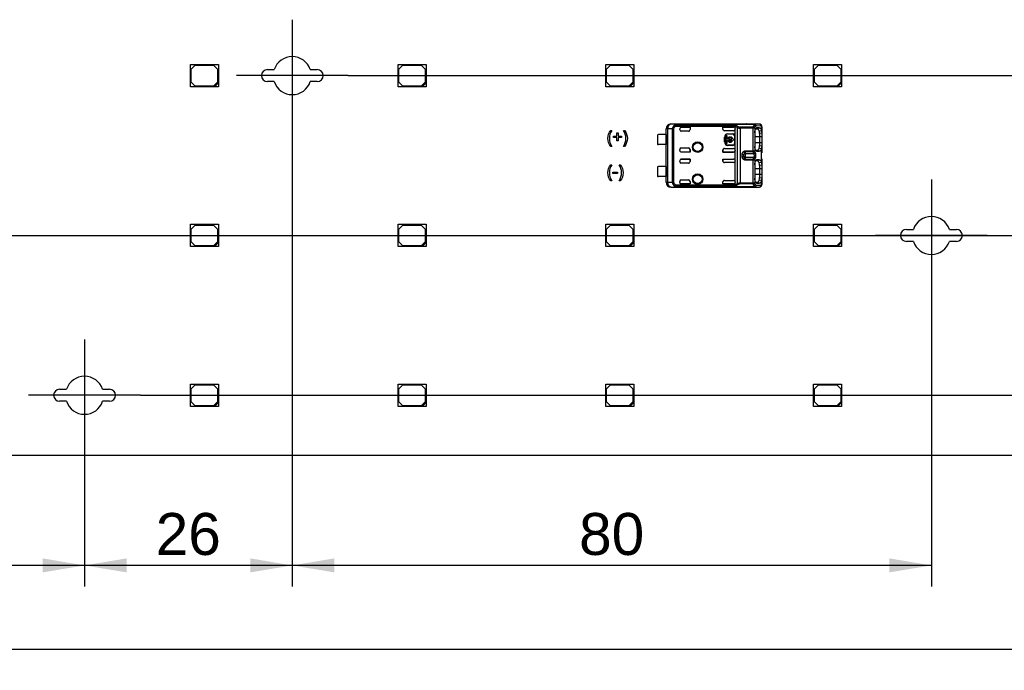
# Model space of a CAD drawing. Header units: millimetres. Extents: x 7 to 819, y 15 to 587.
# Tile 8 of 11: x 539 to 662, y 289 to 370. Entities that reach past the tile are written whole.
import ezdxf
from ezdxf.enums import TextEntityAlignment as Align
from ezdxf.lldxf.tags import DXFTag

# ---------------------------------------------------------------- set-up
doc = ezdxf.new("R2010")
doc.units = ezdxf.units.MM
doc.layers.add('Default', color=7, linetype='Continuous')
doc.layers.add('LINLED_566X55MM_', color=7, linetype='Continuous')
doc.styles.add('SEACAD_Arial', font='arial.ttf')
tags = doc.linetypes.add('CENTER2', pattern=[28.575, 19.05, -3.175, 3.175, -3.175]).pattern_tags.tags
tags[10:11] = [DXFTag(74, 4), DXFTag(75, 0), DXFTag(340, '0'), DXFTag(46, 0.0), DXFTag(50, 0.0), DXFTag(44, 0.0), DXFTag(45, 0.0)]
tags[8:9] = [DXFTag(74, 4), DXFTag(75, 0), DXFTag(340, '0'), DXFTag(46, 0.0), DXFTag(50, 0.0), DXFTag(44, 0.0), DXFTag(45, 0.0)]
tags[6:7] = [DXFTag(74, 4), DXFTag(75, 0), DXFTag(340, '0'), DXFTag(46, 0.0), DXFTag(50, 0.0), DXFTag(44, 0.0), DXFTag(45, 0.0)]
tags[4:5] = [DXFTag(74, 4), DXFTag(75, 0), DXFTag(340, '0'), DXFTag(46, 0.0), DXFTag(50, 0.0), DXFTag(44, 0.0), DXFTag(45, 0.0)]
doc.dimstyles.new('ISO', dxfattribs={"dimtxt": 5.25, "dimasz": 5.25, "dimexe": 2.625, "dimexo": 0, "dimgap": 1.3125, "dimtad": 1, "dimtxsty": 'SEACAD_Arial', "dimblk1": '_SE_FILLED', "dimblk2": '_SE_FILLED', "dimsah": 1, "dimcen": 2.625, "dimadec": 0, "dimazin": 0, "dimtfac": 0.5, "dimtdec": 3, "dimtmove": 0, "dimatfit": 3, "dimfxl": 1, "dimarcsym": 0})

# ---------------------------------------------------------------- blocks, each defined once
blk = doc.blocks.new('SEANNOT_GROUP')
at = {"layer": 'Default', "color": 7, "linetype": 'CENTER2'}
for p, q in [((573.23, 370.36), (573.23, 356.36)), ((580.23, 363.36), (566.23, 363.36))]:
    blk.add_line(p, q, dxfattribs=at)
blk = doc.blocks.new('SEANNOT_GROUP1')
at = {"layer": 'Default', "color": 7, "linetype": 'CENTER2'}
for p, q in [((653.23, 350.36), (653.23, 336.36)), ((660.23, 343.36), (646.23, 343.36))]:
    blk.add_line(p, q, dxfattribs=at)
blk = doc.blocks.new('SEANNOT_GROUP2')
at = {"layer": 'Default', "color": 7, "linetype": 'CENTER2'}
for p, q in [((547.23, 330.36), (547.23, 316.36)), ((554.23, 323.36), (540.23, 323.36))]:
    blk.add_line(p, q, dxfattribs=at)
blk = doc.blocks.new('SEANNOT_GROUP8')
at = {"layer": 'Default', "color": 7, "linetype": 'CENTER2'}
blk.add_line((132.93, 343.36), (705.53, 343.36), dxfattribs=at)
blk = doc.blocks.new('SE1')
at = {"layer": 'LINLED_566X55MM_', "color": 7, "linetype": 'Continuous'}
for p, q in [((560.48, 361.96), (560.48, 364.76)), ((560.48, 364.76), (563.98, 364.76)), ((560.58, 364.16), (561.08, 364.66)), ((560.58, 362.56), (560.58, 364.16)), ((561.08, 364.66), (563.38, 364.66)), ((563.38, 364.66), (563.88, 364.16)), ((563.88, 364.16), (563.88, 362.56)), ((563.98, 364.76), (563.98, 362.46)), ((570.11, 364.11), (570.98, 364.11)), ((575.49, 364.11), (576.36, 364.11)), ((586.48, 361.96), (586.48, 364.76)), ((586.48, 364.76), (589.98, 364.76)), ((586.58, 364.16), (587.08, 364.66)), ((586.58, 362.56), (586.58, 364.16)), ((587.08, 364.66), (589.38, 364.66)), ((589.38, 364.66), (589.88, 364.16)), ((589.88, 364.16), (589.88, 362.56)), ((589.98, 364.76), (589.98, 362.46)), ((612.48, 361.96), (612.48, 364.76)), ((612.48, 364.76), (615.98, 364.76)), ((612.58, 364.16), (613.08, 364.66)), ((612.58, 362.56), (612.58, 364.16)), ((613.08, 364.66), (615.38, 364.66)), ((615.38, 364.66), (615.88, 364.16)), ((615.88, 364.16), (615.88, 362.56)), ((615.98, 364.76), (615.98, 362.46)), ((638.48, 361.96), (638.48, 364.76)), ((638.48, 364.76), (641.98, 364.76)), ((638.58, 364.16), (639.08, 364.66)), ((638.58, 362.56), (638.58, 364.16)), ((639.08, 364.66), (641.38, 364.66)), ((641.38, 364.66), (641.88, 364.16)), ((641.88, 364.16), (641.88, 362.56)), ((641.98, 364.76), (641.98, 362.46)), ((561.08, 362.06), (560.58, 362.56)), ((563.88, 362.56), (563.38, 362.06)), ((563.48, 361.96), (563.98, 362.46)), ((563.98, 362.46), (563.98, 361.96)), ((570.98, 362.61), (570.11, 362.61)), ((576.36, 362.61), (575.49, 362.61)), ((587.08, 362.06), (586.58, 362.56)), ((589.88, 362.56), (589.38, 362.06)), ((589.48, 361.96), (589.98, 362.46)), ((589.98, 362.46), (589.98, 361.96)), ((613.08, 362.06), (612.58, 362.56)), ((615.88, 362.56), (615.38, 362.06)), ((615.48, 361.96), (615.98, 362.46)), ((615.98, 362.46), (615.98, 361.96)), ((639.08, 362.06), (638.58, 362.56)), ((641.88, 362.56), (641.38, 362.06)), ((641.48, 361.96), (641.98, 362.46)), ((641.98, 362.46), (641.98, 361.96)), ((563.48, 361.96), (560.48, 361.96)), ((563.38, 362.06), (561.08, 362.06)), ((563.98, 361.96), (563.48, 361.96)), ((589.48, 361.96), (586.48, 361.96)), ((589.38, 362.06), (587.08, 362.06)), ((589.98, 361.96), (589.48, 361.96)), ((615.48, 361.96), (612.48, 361.96)), ((615.38, 362.06), (613.08, 362.06)), ((615.98, 361.96), (615.48, 361.96)), ((641.48, 361.96), (638.48, 361.96)), ((641.38, 362.06), (639.08, 362.06)), ((641.98, 361.96), (641.48, 361.96)), ((613.1, 356.51), (613.23, 356.51)), ((613.84, 355.8), (613.84, 356.22)), ((613.84, 356.22), (614.02, 356.22)), ((614.02, 356.22), (614.02, 355.8)), ((614.68, 356.51), (614.81, 356.51)), ((620.03, 355.98), (620.03, 356.71)), ((620.05, 356.71), (620.03, 356.71)), ((620.05, 356.69), (620.05, 356.71)), ((620.19, 356.69), (620.05, 356.69)), ((620.05, 356.69), (620.05, 356.69)), ((620.05, 350.02), (620.05, 356.69)), ((620.81, 356.69), (620.19, 356.69)), ((620.19, 356.69), (620.19, 350.03)), ((620.63, 357.31), (630.08, 357.31)), ((620.63, 357.31), (620.65, 357.29)), ((621.32, 357.28), (620.65, 357.29)), ((620.81, 350.03), (620.81, 356.69)), ((620.97, 356.68), (620.97, 350.03)), ((621.11, 357.18), (621.19, 357.01)), ((621.19, 357.19), (628.73, 357.19)), ((621.19, 357.19), (621.19, 357.01)), ((628.67, 357.01), (621.19, 357.01)), ((621.32, 357.28), (631.11, 357.28)), ((621.32, 357.28), (621.32, 357.28)), ((621.32, 357.28), (631.11, 357.28)), ((621.73, 356.61), (621.73, 356.71)), ((621.93, 356.91), (623.03, 356.91)), ((623.03, 356.91), (621.93, 356.91)), ((621.93, 356.91), (621.93, 356.91)), ((622.83, 356.41), (621.93, 356.41)), ((623.03, 356.91), (623.03, 356.61)), ((623.03, 356.91), (623.03, 356.61)), ((623.03, 356.91), (623.03, 356.91)), ((623.03, 356.61), (623.03, 356.61)), ((627.13, 356.67), (627.13, 356.91)), ((627.13, 356.91), (628.47, 356.91)), ((627.14, 356.91), (627.13, 356.91)), ((627.14, 356.66), (627.13, 356.67)), ((628.47, 356.91), (627.14, 356.91)), ((627.14, 356.66), (627.14, 356.91)), ((628.47, 356.47), (627.33, 356.47)), ((628.47, 356.91), (628.47, 356.91)), ((628.67, 357), (628.67, 357.01)), ((628.67, 356.71), (628.67, 357)), ((628.67, 357), (628.95, 356.85)), ((628.67, 356.71), (628.67, 356.67)), ((628.67, 354.05), (628.67, 356.67)), ((628.73, 357.19), (629.06, 356.99)), ((628.95, 349.86), (628.95, 356.85)), ((630.93, 356.9), (629.29, 356.9)), ((629.29, 356.9), (629.29, 356.77)), ((629.29, 356.77), (629.29, 349.94)), ((630.93, 356.77), (629.29, 356.77)), ((630.08, 357.3), (630.08, 357.31)), ((630.08, 357.3), (630.09, 357.3)), ((631.69, 357.3), (630.08, 357.3)), ((630.93, 356.9), (631, 357.13)), ((630.93, 356.77), (630.93, 356.9)), ((630.93, 353.94), (630.93, 356.77)), ((631.12, 356.77), (630.93, 356.77)), ((631, 357.12), (631.11, 357.28)), ((631.69, 357.3), (631.11, 357.28)), ((631.11, 357.28), (631.11, 357.28)), ((631.12, 356.77), (631.19, 356.96)), ((631.12, 356.77), (631.12, 353.94)), ((631.14, 356.21), (631.14, 354.51)), ((631.19, 356.96), (631.3, 357.08)), ((631.25, 356.72), (631.41, 356.72)), ((631.3, 357.08), (631.88, 357.1)), ((631.69, 356.82), (631.36, 356.82)), ((631.41, 356.72), (631.69, 356.82)), ((631.69, 356.43), (631.97, 356.5)), ((631.97, 356.5), (631.97, 357.06)), ((632.03, 356.15), (632.03, 356.9)), ((613.42, 355.62), (613.42, 355.8)), ((613.42, 355.8), (613.84, 355.8)), ((613.84, 355.62), (613.42, 355.62)), ((613.84, 355.2), (613.84, 355.62)), ((614.02, 355.2), (613.84, 355.2)), ((614.02, 355.8), (614.44, 355.8)), ((614.44, 355.62), (614.02, 355.62)), ((614.02, 355.62), (614.02, 355.2)), ((614.44, 355.8), (614.44, 355.62)), ((618.93, 355.93), (618.93, 354.78)), ((620.04, 355.98), (619.08, 355.98)), ((620.04, 355.98), (620.04, 354.73)), ((627.34, 355.06), (627.34, 355.66)), ((627.37, 355.66), (627.34, 355.66)), ((627.34, 355.06), (627.37, 355.06)), ((627.37, 355.06), (627.37, 355.66)), ((627.49, 354.86), (627.49, 355.85)), ((627.49, 355.85), (627.62, 355.85)), ((627.62, 355.85), (627.62, 355.42)), ((627.62, 355.42), (627.72, 355.42)), ((627.72, 355.29), (627.62, 355.29)), ((627.62, 355.29), (627.62, 354.86)), ((627.77, 356.08), (628.37, 356.08)), ((627.77, 356.08), (627.77, 356.06)), ((627.77, 356.06), (628.37, 356.06)), ((627.85, 355.42), (628.26, 355.42)), ((628.26, 355.29), (627.85, 355.29)), ((627.97, 355.68), (627.97, 355.56)), ((628.14, 355.56), (628.14, 355.68)), ((628.37, 356.06), (628.37, 356.08)), ((628.38, 355.42), (628.49, 355.42)), ((628.49, 355.29), (628.38, 355.29)), ((628.49, 355.42), (628.49, 355.29)), ((628.59, 355.86), (628.57, 355.86)), ((628.57, 355.86), (628.57, 354.86)), ((628.59, 355.86), (628.59, 354.86)), ((631.74, 355.71), (631.14, 355.71)), ((631.14, 355.01), (631.74, 355.01)), ((632.03, 356.15), (631.74, 356.11)), ((631.74, 355.71), (631.74, 356.11)), ((632.03, 355.71), (631.74, 355.71)), ((631.74, 355.01), (631.74, 355.71)), ((631.74, 355.01), (632.03, 355.01)), ((631.74, 354.61), (631.74, 355.01)), ((632.03, 355.71), (632.03, 356.15)), ((632.03, 355.01), (632.03, 355.71)), ((632.03, 354.57), (632.03, 355.01)), ((613.23, 354.51), (613.1, 354.51)), ((614.81, 354.51), (614.68, 354.51)), ((620.04, 354.73), (619.08, 354.73)), ((620.03, 351.98), (620.03, 354.73)), ((621.73, 354), (621.73, 354.11)), ((621.93, 354.31), (622.83, 354.31)), ((623.03, 353.8), (621.93, 353.8)), ((621.93, 353.8), (621.93, 353.8)), ((623.03, 353.8), (621.93, 353.8)), ((623.03, 354.11), (623.03, 353.8)), ((623.03, 353.8), (623.03, 354.11)), ((623.03, 354.11), (623.03, 354.11)), ((623.03, 353.8), (623.03, 353.8)), ((627.13, 353.8), (627.13, 354.05)), ((627.14, 354.05), (627.13, 354.05)), ((627.14, 353.8), (627.13, 353.8)), ((627.13, 353.8), (628.47, 353.8)), ((627.14, 354.05), (627.14, 353.8)), ((628.47, 353.8), (627.14, 353.8)), ((627.33, 354.25), (628.47, 354.25)), ((627.62, 354.86), (627.49, 354.86)), ((628.37, 354.66), (627.77, 354.66)), ((627.77, 354.66), (627.77, 354.63)), ((628.37, 354.63), (627.77, 354.63)), ((628.37, 354.63), (628.37, 354.66)), ((628.47, 353.8), (628.47, 353.8)), ((628.57, 354.86), (628.59, 354.86)), ((628.67, 354.05), (628.67, 354)), ((628.67, 352.71), (628.67, 354)), ((629.93, 353.94), (630.93, 353.94)), ((629.93, 353.94), (629.93, 353.82)), ((630.93, 353.82), (629.93, 353.82)), ((629.93, 353.82), (629.93, 353.6)), ((630.93, 353.82), (630.93, 353.94)), ((630.93, 353.94), (631.12, 353.94)), ((631, 353.6), (630.93, 353.82)), ((631.19, 353.77), (631.12, 353.94)), ((631.41, 354), (631.25, 354)), ((631.36, 353.9), (631.69, 353.9)), ((631.69, 353.9), (631.41, 354)), ((631.97, 354.22), (631.69, 354.29)), ((631.74, 354.61), (632.03, 354.57)), ((631.97, 352.5), (631.97, 354.21)), ((632.03, 353.78), (632.03, 354.57)), ((632.03, 353.78), (632.03, 353.75)), ((621.73, 352.61), (621.73, 352.71)), ((621.93, 352.91), (623.03, 352.91)), ((623.03, 352.91), (621.93, 352.91)), ((621.93, 352.91), (621.93, 352.91)), ((623.03, 352.91), (623.03, 352.61)), ((623.03, 352.61), (623.03, 352.91)), ((623.03, 352.91), (623.03, 352.91)), ((623.03, 352.61), (623.03, 352.61)), ((627.13, 352.67), (627.13, 352.91)), ((627.13, 352.91), (628.47, 352.91)), ((627.14, 352.91), (627.13, 352.91)), ((627.14, 352.66), (627.13, 352.67)), ((627.14, 352.91), (627.14, 352.66)), ((627.14, 352.91), (628.47, 352.91)), ((628.47, 352.91), (628.47, 352.91)), ((628.67, 352.71), (628.67, 352.67)), ((628.67, 350.05), (628.67, 352.67)), ((629.54, 353.22), (629.54, 353.5)), ((629.54, 353.5), (629.74, 353.47)), ((629.74, 353.39), (629.73, 353.47)), ((629.73, 353.39), (629.73, 353.37)), ((629.73, 353.37), (629.74, 353.25)), ((629.81, 353.69), (629.74, 353.47)), ((629.93, 353.6), (629.93, 353.11)), ((629.93, 353.6), (631, 353.6)), ((631, 353.11), (629.93, 353.11)), ((629.93, 353.11), (629.93, 352.9)), ((629.93, 352.9), (630.93, 352.9)), ((629.93, 352.9), (629.93, 352.77)), ((630.93, 352.77), (629.93, 352.77)), ((630.93, 352.9), (631, 353.11)), ((630.93, 352.77), (630.93, 352.9)), ((630.93, 349.94), (630.93, 352.77)), ((631.12, 352.77), (630.93, 352.77)), ((631.12, 352.77), (631.19, 352.95)), ((631.12, 352.77), (631.12, 349.94)), ((631.25, 352.72), (631.41, 352.72)), ((631.69, 352.82), (631.36, 352.82)), ((631.41, 352.72), (631.69, 352.82)), ((631.97, 352.5), (631.69, 352.43)), ((632.03, 352.96), (632.03, 352.94)), ((632.03, 352.15), (632.03, 352.94)), ((613.1, 352.2), (613.23, 352.2)), ((613.37, 351.11), (613.37, 351.3)), ((613.37, 351.3), (613.95, 351.3)), ((613.95, 351.3), (613.95, 351.11)), ((614.14, 352.2), (614.28, 352.2)), ((618.93, 351.93), (618.93, 350.78)), ((620.04, 351.98), (619.08, 351.98)), ((620.04, 351.98), (620.04, 350.73)), ((622.83, 352.41), (621.93, 352.41)), ((628.47, 352.47), (627.33, 352.47)), ((631.14, 352.21), (631.14, 350.51)), ((631.74, 351.71), (631.14, 351.71)), ((632.03, 352.15), (631.74, 352.11)), ((631.74, 351.71), (631.74, 352.11)), ((631.74, 351.01), (631.74, 351.71)), ((632.03, 351.71), (631.74, 351.71)), ((632.03, 351.71), (632.03, 352.15)), ((632.03, 351.01), (632.03, 351.71)), ((613.23, 350.2), (613.1, 350.2)), ((613.95, 351.11), (613.37, 351.11)), ((614.28, 350.2), (614.14, 350.2)), ((620.04, 350.73), (619.08, 350.73)), ((620.03, 350.01), (620.03, 350.73)), ((620.19, 350.03), (620.81, 350.03)), ((621.73, 350), (621.73, 350.11)), ((621.93, 350.31), (622.83, 350.31)), ((623.03, 350.11), (623.03, 349.8)), ((623.03, 350.11), (623.03, 350.11)), ((623.03, 350.11), (623.03, 349.8)), ((627.13, 349.8), (627.13, 350.05)), ((627.14, 350.05), (627.13, 350.05)), ((627.14, 349.8), (627.14, 350.05)), ((627.33, 350.25), (628.47, 350.25)), ((628.67, 350.05), (628.67, 350)), ((631.14, 351.01), (631.74, 351.01)), ((631.97, 350.22), (631.69, 350.29)), ((631.74, 350.61), (631.74, 351.01)), ((631.74, 351.01), (632.03, 351.01)), ((631.74, 350.61), (632.03, 350.57)), ((631.97, 349.66), (631.97, 350.21)), ((632.03, 350.57), (632.03, 351.01)), ((632.03, 349.81), (632.03, 350.57)), ((620.03, 350.01), (620.05, 350.01)), ((620.05, 350.02), (620.19, 350.02)), ((620.05, 350.01), (620.05, 350.02)), ((620.05, 350.02), (620.05, 350.02)), ((620.65, 349.42), (620.63, 349.41)), ((620.63, 349.41), (630.08, 349.41)), ((620.65, 349.42), (621.32, 349.43)), ((621.11, 349.55), (621.11, 349.54)), ((621.19, 349.7), (628.67, 349.7)), ((621.19, 349.7), (621.19, 349.52)), ((628.73, 349.52), (621.19, 349.52)), ((621.32, 349.44), (621.32, 349.43)), ((621.32, 349.44), (631.11, 349.44)), ((631.11, 349.43), (621.32, 349.43)), ((623.03, 349.8), (621.93, 349.8)), ((621.93, 349.8), (621.93, 349.8)), ((623.03, 349.8), (621.93, 349.8)), ((623.03, 349.8), (623.03, 349.8)), ((627.14, 349.8), (627.13, 349.8)), ((627.13, 349.8), (628.47, 349.8)), ((628.47, 349.8), (627.14, 349.8)), ((628.47, 349.8), (628.47, 349.8)), ((628.67, 349.72), (628.67, 350)), ((629.06, 349.72), (628.73, 349.52)), ((629.29, 349.94), (630.93, 349.94)), ((629.29, 349.94), (629.29, 349.82)), ((630.93, 349.82), (629.29, 349.82)), ((630.09, 349.42), (630.08, 349.42)), ((630.08, 349.41), (630.08, 349.42)), ((630.08, 349.42), (631.69, 349.42)), ((630.93, 349.82), (630.93, 349.94)), ((630.93, 349.94), (631.12, 349.94)), ((631, 349.59), (630.93, 349.82)), ((631.11, 349.44), (631, 349.59)), ((631.11, 349.43), (631.11, 349.44)), ((631.11, 349.43), (631.69, 349.42)), ((631.19, 349.76), (631.12, 349.94)), ((631.3, 349.63), (631.19, 349.76)), ((631.41, 350), (631.25, 350)), ((631.88, 349.62), (631.3, 349.63)), ((631.36, 349.9), (631.69, 349.9)), ((631.69, 349.9), (631.41, 350)), ((560.48, 341.96), (560.48, 344.76)), ((560.48, 344.76), (563.98, 344.76)), ((560.58, 344.16), (561.08, 344.66)), ((560.58, 342.56), (560.58, 344.16)), ((561.08, 344.66), (563.38, 344.66)), ((563.38, 344.66), (563.88, 344.16)), ((563.88, 344.16), (563.88, 342.56)), ((563.98, 344.76), (563.98, 342.46)), ((586.48, 341.96), (586.48, 344.76)), ((586.48, 344.76), (589.98, 344.76)), ((586.58, 344.16), (587.08, 344.66)), ((586.58, 342.56), (586.58, 344.16)), ((587.08, 344.66), (589.38, 344.66)), ((589.38, 344.66), (589.88, 344.16)), ((589.88, 344.16), (589.88, 342.56)), ((589.98, 344.76), (589.98, 342.46)), ((612.48, 341.96), (612.48, 344.76)), ((612.48, 344.76), (615.98, 344.76)), ((612.58, 344.16), (613.08, 344.66)), ((612.58, 342.56), (612.58, 344.16)), ((613.08, 344.66), (615.38, 344.66)), ((615.38, 344.66), (615.88, 344.16)), ((615.88, 344.16), (615.88, 342.56)), ((615.98, 344.76), (615.98, 342.46)), ((638.48, 341.96), (638.48, 344.76)), ((638.48, 344.76), (641.98, 344.76)), ((638.58, 344.16), (639.08, 344.66)), ((638.58, 342.56), (638.58, 344.16)), ((639.08, 344.66), (641.38, 344.66)), ((641.38, 344.66), (641.88, 344.16)), ((641.88, 344.16), (641.88, 342.56)), ((641.98, 344.76), (641.98, 342.46)), ((650.11, 344.11), (650.98, 344.11)), ((655.49, 344.11), (656.36, 344.11)), ((563.48, 341.96), (560.48, 341.96)), ((561.08, 342.06), (560.58, 342.56)), ((563.38, 342.06), (561.08, 342.06)), ((563.88, 342.56), (563.38, 342.06)), ((563.48, 341.96), (563.98, 342.46)), ((563.98, 341.96), (563.48, 341.96)), ((563.98, 342.46), (563.98, 341.96)), ((589.48, 341.96), (586.48, 341.96)), ((587.08, 342.06), (586.58, 342.56)), ((589.38, 342.06), (587.08, 342.06)), ((589.88, 342.56), (589.38, 342.06)), ((589.48, 341.96), (589.98, 342.46)), ((589.98, 341.96), (589.48, 341.96)), ((589.98, 342.46), (589.98, 341.96)), ((615.48, 341.96), (612.48, 341.96)), ((613.08, 342.06), (612.58, 342.56)), ((615.38, 342.06), (613.08, 342.06)), ((615.88, 342.56), (615.38, 342.06)), ((615.48, 341.96), (615.98, 342.46)), ((615.98, 341.96), (615.48, 341.96)), ((615.98, 342.46), (615.98, 341.96)), ((641.48, 341.96), (638.48, 341.96)), ((639.08, 342.06), (638.58, 342.56)), ((641.38, 342.06), (639.08, 342.06)), ((641.88, 342.56), (641.38, 342.06)), ((641.48, 341.96), (641.98, 342.46)), ((641.98, 341.96), (641.48, 341.96)), ((641.98, 342.46), (641.98, 341.96)), ((650.98, 342.61), (650.11, 342.61)), ((656.36, 342.61), (655.49, 342.61)), ((560.48, 321.96), (560.48, 324.76)), ((560.48, 324.76), (563.98, 324.76)), ((560.58, 324.16), (561.08, 324.66)), ((560.58, 322.56), (560.58, 324.16)), ((561.08, 324.66), (563.38, 324.66)), ((563.38, 324.66), (563.88, 324.16)), ((563.88, 324.16), (563.88, 322.56)), ((563.98, 324.76), (563.98, 322.46)), ((586.48, 321.96), (586.48, 324.76)), ((586.48, 324.76), (589.98, 324.76)), ((586.58, 324.16), (587.08, 324.66)), ((586.58, 322.56), (586.58, 324.16)), ((587.08, 324.66), (589.38, 324.66)), ((589.38, 324.66), (589.88, 324.16)), ((589.88, 324.16), (589.88, 322.56)), ((589.98, 324.76), (589.98, 322.46)), ((612.48, 321.96), (612.48, 324.76)), ((612.48, 324.76), (615.98, 324.76)), ((612.58, 324.16), (613.08, 324.66)), ((612.58, 322.56), (612.58, 324.16)), ((613.08, 324.66), (615.38, 324.66)), ((615.38, 324.66), (615.88, 324.16)), ((615.88, 324.16), (615.88, 322.56)), ((615.98, 324.76), (615.98, 322.46)), ((638.48, 321.96), (638.48, 324.76)), ((638.48, 324.76), (641.98, 324.76)), ((638.58, 324.16), (639.08, 324.66)), ((638.58, 322.56), (638.58, 324.16)), ((639.08, 324.66), (641.38, 324.66)), ((641.38, 324.66), (641.88, 324.16)), ((641.88, 324.16), (641.88, 322.56)), ((641.98, 324.76), (641.98, 322.46)), ((544.11, 324.11), (544.98, 324.11)), ((549.49, 324.11), (550.36, 324.11)), ((544.98, 322.61), (544.11, 322.61)), ((550.36, 322.61), (549.49, 322.61)), ((563.48, 321.96), (560.48, 321.96)), ((561.08, 322.06), (560.58, 322.56)), ((563.38, 322.06), (561.08, 322.06)), ((563.88, 322.56), (563.38, 322.06)), ((563.48, 321.96), (563.98, 322.46)), ((563.98, 321.96), (563.48, 321.96)), ((563.98, 322.46), (563.98, 321.96)), ((589.48, 321.96), (586.48, 321.96)), ((587.08, 322.06), (586.58, 322.56)), ((589.38, 322.06), (587.08, 322.06)), ((589.88, 322.56), (589.38, 322.06)), ((589.48, 321.96), (589.98, 322.46)), ((589.98, 321.96), (589.48, 321.96)), ((589.98, 322.46), (589.98, 321.96)), ((615.48, 321.96), (612.48, 321.96)), ((613.08, 322.06), (612.58, 322.56)), ((615.38, 322.06), (613.08, 322.06)), ((615.88, 322.56), (615.38, 322.06)), ((615.48, 321.96), (615.98, 322.46)), ((615.98, 321.96), (615.48, 321.96)), ((615.98, 322.46), (615.98, 321.96)), ((641.48, 321.96), (638.48, 321.96)), ((639.08, 322.06), (638.58, 322.56)), ((641.38, 322.06), (639.08, 322.06)), ((641.88, 322.56), (641.38, 322.06)), ((641.48, 321.96), (641.98, 322.46)), ((641.98, 321.96), (641.48, 321.96)), ((641.98, 322.46), (641.98, 321.96)), ((136.43, 315.86), (702.03, 315.86))]:
    blk.add_line(p, q, dxfattribs=at)
for centre, radius in [((623.98, 354.41), 0.657), ((623.98, 354.41), 0.586), ((623.98, 354.41), 0.552), ((623.98, 354.41), 0.55), ((623.98, 350.41), 0.657), ((623.98, 350.41), 0.586), ((623.98, 350.41), 0.55), ((623.98, 350.41), 0.552)]:
    blk.add_circle(centre, radius, dxfattribs=at)
for centre, radius, start, end in [((573.23, 363.36), 2.38, 18.4085, 161.5915), ((570.11, 363.36), 0.75, 90, 270), ((576.36, 363.36), 0.75, 270, 90), ((573.23, 363.36), 2.38, 198.4085, 341.5915), ((620.65, 356.69), 0.6, 90.004, 179.9956), ((621.39, 356.67), 0.581, 119.457, 178.8399), ((620.93, 372.47), 15.78, 269.5705, 270.1268), ((621.36, 356.66), 0.39, 114.4383, 176.2585), ((621.19, 356.98), 0.213, 87.5509, 111.0364), ((621.93, 356.61), 0.2, 180, 270), ((629.5, 356.85), 0.844, 155.6621, 168.4704), ((629.33, 356.67), 0.417, 128.8785, 154.1068), ((629.3, 357.61), 0.832, 245.069, 269.2656), ((629.31, 357.27), 0.366, 227.8736, 267.0003), ((630.9, 356.65), 0.249, 29.2436, 83.2579), ((630.94, 356.87), 0.266, 20.2713, 76.613), ((631.09, 357.07), 0.207, 3.114, 84.8372), ((631.69, 357.1), 0.195, 358.4846, 87.9947), ((631.69, 356.96), 0.334, 46.1119, 90.7785), ((630.74, 356.14), 0.995, 358.278, 17.0155), ((631.81, 357.08), 0.168, 351.8708, 47.8747), ((631.64, 356.93), 0.393, 354.7631, 45.147), ((631.28, 356.2), 0.755, 355.9562, 23.5038), ((619.08, 355.73), 0.25, 90, 126.8699), ((627.77, 355.66), 0.426, 90, 180), ((627.77, 355.06), 0.426, 180, 270), ((627.77, 355.66), 0.4, 90, 180), ((627.77, 355.06), 0.4, 180, 270), ((628.05, 355.36), 0.337, 104.2042, 168.6727), ((628.05, 355.36), 0.337, 191.3273, 348.6727), ((628.05, 355.36), 0.217, 112.432, 162.2153), ((628.05, 355.36), 0.217, 197.7847, 342.2153), ((628.05, 355.36), 0.337, 11.3273, 75.7958), ((628.05, 355.36), 0.217, 17.7847, 67.568), ((628.37, 355.86), 0.226, 0, 90), ((628.37, 355.86), 0.2, 0, 90), ((619.08, 354.98), 0.25, 233.1301, 270), ((621.93, 354.11), 0.2, 90, 180), ((628.37, 354.86), 0.2, 270, 0), ((628.37, 354.86), 0.226, 270, 360), ((630.9, 354.06), 0.249, 276.7563, 330.7508), ((630.95, 353.85), 0.256, 281.966, 340.3614), ((630.16, 353.36), 1.1, 338.1482, 21.8519), ((630.59, 354.6), 1.14, 344.2319, 0.5087), ((631.28, 354.51), 0.753, 336.4965, 4.0897), ((621.93, 352.61), 0.2, 180, 270), ((628.78, 358.91), 5.74, 277.6278, 279.6123), ((630.9, 352.65), 0.249, 29.2525, 83.2419), ((630.95, 352.86), 0.256, 19.6387, 78.0335), ((631.28, 352.2), 0.754, 355.9429, 23.5178), ((619.08, 351.73), 0.25, 90, 126.8699), ((630.74, 352.14), 0.994, 358.2676, 17.0336), ((619.08, 350.98), 0.25, 233.1301, 270), ((621.41, 350.05), 0.593, 181.8615, 239.9189), ((620.93, 334.21), 15.82, 89.8734, 90.4283), ((621.36, 350.06), 0.39, 183.7903, 245.5152), ((621.93, 350.11), 0.2, 90, 180), ((630.59, 350.6), 1.14, 344.232, 0.5091), ((631.28, 350.51), 0.753, 336.4762, 4.0959), ((620.65, 350.02), 0.6, 180.0044, 269.9972), ((619.29, 350.59), 2.1, 330.1716, 334.9417), ((621.19, 349.74), 0.213, 248.684, 272.1305), ((628.18, 351.02), 1.39, 290.5133, 303.6746), ((629.09, 349.75), 0.427, 186.3282, 211.9727), ((629.3, 349.11), 0.829, 90.6971, 114.9694), ((629.31, 349.45), 0.368, 93.146, 132.1839), ((630.9, 350.06), 0.249, 276.7449, 330.7545), ((630.95, 349.84), 0.254, 281.8825, 341.2489), ((631.09, 349.64), 0.207, 275.1634, 356.886), ((631.69, 349.61), 0.195, 272.0087, 1.5161), ((631.69, 349.75), 0.333, 269.165, 313.977), ((631.81, 349.63), 0.167, 312.1343, 8.1826), ((631.65, 349.79), 0.388, 318.8326, 5.6159), ((653.23, 343.36), 2.38, 18.4085, 161.5915), ((650.11, 343.36), 0.75, 90, 270), ((656.36, 343.36), 0.75, 270, 90), ((653.23, 343.36), 2.38, 198.4085, 341.5915), ((547.23, 323.36), 2.38, 18.4085, 161.5915), ((544.11, 323.36), 0.75, 90, 270), ((550.36, 323.36), 0.75, 270, 90), ((547.23, 323.36), 2.38, 198.4085, 341.5915)]:
    blk.add_arc(centre, radius, start, end, dxfattribs=at)
for centre, major_axis, ratio, start_param, end_param in [((620.63, 356.71), (0.424, -0.424), 0.999924, 2.35623, 3.926978), ((620.65, 356.69), (0.006, 0.6), 0.766027, 0.013567, 1.579437), ((621.93, 356.71), (0, -0.2), 0.999994, 3.141593, 4.712389), ((621.93, 356.71), (0, -0.2), 0.999994, 3.141593, 4.712375), ((622.83, 356.61), (-0.2, 0), 0.999848, 1.570796, 3.141593), ((622.83, 356.61), (-0.2, 0), 0.999848, 1.570796, 3.141593), ((627.33, 356.67), (0.141, -0.141), 0.999695, 3.926839, 5.497939), ((627.34, 356.66), (0.141, -0.141), 0.999695, 3.932239, 4.712389), ((628.47, 356.71), (0, -0.2), 0.999994, 1.570796, 3.141593), ((628.47, 356.71), (0, -0.2), 0.999994, 1.570796, 3.141593), ((628.47, 356.67), (0, -0.2), 0.999848, 0, 1.570796), ((630.08, 356.71), (0, 0.6), 0.999962, 6.103357, 6.283185), ((631.11, 357.08), (-0.005, 0.2), 0.939661, 4.689874, 6.25773), ((631.88, 356.2), (-0.001, -0.902), 0.342128, 2.840923, 3.150345), ((621.93, 354), (0, 0.2), 0.999994, 1.570796, 3.141593), ((621.93, 354), (0, 0.2), 0.999994, 1.570796, 3.141593), ((622.83, 354.11), (-0.2, 0), 0.999848, 3.141593, 4.712389), ((622.83, 354.11), (-0.2, 0), 0.999848, 3.141593, 4.712389), ((627.33, 354.05), (0.141, 0.141), 0.999695, 0.785246, 2.356347), ((627.34, 354.05), (0.141, 0.141), 0.999695, 1.570796, 2.356347), ((628.47, 354.05), (0, 0.2), 0.999848, 4.712389, 6.283185), ((628.47, 354), (0, 0.2), 0.999994, 3.141593, 4.712389), ((628.47, 354), (0, 0.2), 0.999994, 3.141593, 4.712389), ((621.93, 352.71), (0, -0.2), 0.999994, 3.141593, 4.712389), ((621.93, 352.71), (0, -0.2), 0.999994, 3.141593, 4.712389), ((622.83, 352.61), (-0.2, 0), 0.999848, 1.570796, 3.141593), ((622.83, 352.61), (-0.2, 0), 0.999848, 1.570796, 3.141593), ((627.33, 352.67), (0.141, -0.141), 0.999695, 3.926838, 5.497939), ((627.34, 352.66), (0.141, -0.141), 0.999695, 3.926838, 4.712389), ((628.47, 352.71), (0, -0.2), 0.999994, 1.570796, 3.141593), ((628.47, 352.71), (0, -0.2), 0.999994, 1.570796, 3.141593), ((628.47, 352.67), (0, -0.2), 0.999848, 0, 1.570796), ((629.93, 353.44), (-0.2, 0), 0.821429, 4.712389, 6.100671), ((629.93, 353.28), (0.2, 0), 0.821429, 3.324108, 4.712389), ((622.83, 350.11), (-0.2, 0), 0.999848, 3.141593, 4.712389), ((622.83, 350.11), (-0.2, 0), 0.999848, 3.141593, 4.712389), ((627.33, 350.05), (0.141, 0.141), 0.999695, 0.785246, 2.356347), ((627.34, 350.05), (0.141, 0.141), 0.999695, 1.570796, 2.356347), ((628.47, 350.05), (0, 0.2), 0.999848, 4.712389, 6.283185), ((620.63, 350.01), (0.424, 0.424), 0.999924, 2.356207, 3.926956), ((620.65, 350.02), (-0.006, 0.6), 0.766027, 1.562157, 3.128038), ((621.93, 350), (0, 0.2), 0.999994, 1.570796, 3.141593), ((621.93, 350), (0, 0.2), 0.999994, 1.57081, 3.141593), ((628.47, 350), (0, 0.2), 0.999994, 3.141593, 4.712389), ((628.47, 350), (0, 0.2), 0.999994, 3.141593, 4.712389), ((630.08, 350.01), (0, 0.6), 0.999962, 3.141593, 3.321418), ((631.11, 349.63), (0.005, 0.2), 0.939661, 3.166998, 4.734916), ((631.88, 350.52), (0, 0.9), 0.34204, 3.132956, 3.443003)]:
    blk.add_ellipse(centre, major_axis=major_axis, ratio=ratio, start_param=start_param, end_param=end_param, dxfattribs=at)
for points, degree, knots in [([(613.1, 354.51), (612.87, 354.79), (612.73, 355.15), (612.73, 355.87), (612.87, 356.23), (613.1, 356.51)], 3, [0, 0, 0, 0, 0.5, 0.5, 1, 1, 1, 1]), ([(613.23, 356.51), (613.03, 356.22), (612.92, 355.87), (612.92, 355.16), (613.03, 354.8), (613.23, 354.51)], 3, [0, 0, 0, 0, 0.5, 0.5, 1, 1, 1, 1]), ([(614.68, 354.51), (614.88, 354.8), (614.99, 355.16), (614.99, 355.87), (614.88, 356.22), (614.68, 356.51)], 3, [0, 0, 0, 0, 0.5, 0.5, 1, 1, 1, 1]), ([(614.81, 356.51), (615.04, 356.23), (615.18, 355.87), (615.18, 355.15), (615.04, 354.79), (614.81, 354.51)], 3, [0, 0, 0, 0, 0.5, 0.5, 1, 1, 1, 1]), ([(621.11, 357.18), (621.12, 357.19), (621.13, 357.22), (621.16, 357.24), (621.19, 357.26), (621.24, 357.28), (621.3, 357.28), (621.32, 357.28)], 3, [0, 0, 0, 0, 0.233305, 0.418726, 0.557587, 0.771407, 1, 1, 1, 1]), ([(621.32, 357.28), (621.31, 357.28), (621.29, 357.28), (621.26, 357.27), (621.24, 357.26), (621.22, 357.25), (621.21, 357.24), (621.2, 357.22), (621.2, 357.2), (621.19, 357.19)], 3, [0, 0, 0, 0, 0.112815, 0.226906, 0.348689, 0.483486, 0.635254, 0.806782, 1, 1, 1, 1]), ([(631.14, 356.21), (631.14, 356.45), (631.2, 356.63), (631.27, 356.82), (631.36, 356.82)], 2, [0, 0, 0, 0.5, 0.5, 1, 1, 1]), ([(631.69, 356.43), (631.68, 356.45), (631.66, 356.5), (631.63, 356.56), (631.59, 356.61), (631.55, 356.66), (631.5, 356.69), (631.46, 356.72), (631.42, 356.72), (631.41, 356.72)], 3, [0, 0, 0, 0, 0.119171, 0.246227, 0.381178, 0.524029, 0.674783, 0.833441, 1, 1, 1, 1]), ([(631.69, 356.82), (631.77, 356.82), (631.85, 356.74), (631.92, 356.65), (631.97, 356.5)], 2, [0, 0, 0, 0.500227, 0.500227, 1, 1, 1]), ([(632.03, 356.9), (632.03, 356.92), (632.03, 356.95), (632.02, 357), (632, 357.03), (631.98, 357.05), (631.97, 357.06)], 3, [0, 0, 0, 0, 0.244606, 0.491396, 0.742515, 1, 1, 1, 1]), ([(629.54, 353.5), (629.58, 353.69), (629.68, 353.81), (629.73, 353.87), (629.8, 353.9), (629.86, 353.94), (629.93, 353.94)], 2, [0, 0, 0, 0.5, 0.5, 0.75, 0.75, 1, 1, 1]), ([(629.93, 353.82), (629.93, 353.82), (629.91, 353.81), (629.89, 353.8), (629.86, 353.78), (629.83, 353.74), (629.82, 353.71), (629.81, 353.69)], 3, [0, 0, 0, 0, 0.116292, 0.245911, 0.39736, 0.643352, 1, 1, 1, 1]), ([(631.36, 353.9), (631.27, 353.91), (631.2, 354.08), (631.14, 354.25), (631.14, 354.51)], 2, [0, 0, 0, 0.5, 0.5, 1, 1, 1]), ([(631.41, 354), (631.42, 354), (631.45, 354), (631.49, 354.01), (631.52, 354.04), (631.57, 354.08), (631.63, 354.16), (631.67, 354.24), (631.69, 354.29)], 3, [0, 0, 0, 0, 0.131621, 0.259651, 0.384099, 0.504973, 0.752584, 1, 1, 1, 1]), ([(629.93, 352.77), (629.79, 352.79), (629.68, 352.91), (629.63, 352.96), (629.59, 353.04), (629.56, 353.12), (629.54, 353.22)], 2, [0, 0, 0, 0.5, 0.5, 0.75, 0.75, 1, 1, 1]), ([(629.74, 353.25), (629.74, 353.22), (629.75, 353.17), (629.77, 353.1), (629.8, 353.03), (629.83, 352.98), (629.86, 352.94), (629.9, 352.91), (629.92, 352.9), (629.93, 352.9)], 3, [0, 0, 0, 0, 0.180622, 0.363866, 0.549849, 0.69593, 0.816556, 0.915955, 1, 1, 1, 1]), ([(631, 353.11), (631.01, 353.12), (631.02, 353.14), (631.04, 353.18), (631.06, 353.23), (631.07, 353.28), (631.08, 353.33), (631.08, 353.38), (631.07, 353.43), (631.06, 353.48), (631.04, 353.53), (631.02, 353.57), (631.01, 353.59), (631, 353.6)], 3, [0, 0, 0, 0, 0.095482, 0.187791, 0.277611, 0.365684, 0.452798, 0.539767, 0.627407, 0.716518, 0.80786, 0.90214, 1, 1, 1, 1]), ([(631.14, 352.21), (631.14, 352.45), (631.2, 352.63), (631.27, 352.82), (631.36, 352.82)], 2, [0, 0, 0, 0.5, 0.5, 1, 1, 1]), ([(631.69, 352.43), (631.68, 352.45), (631.66, 352.5), (631.63, 352.56), (631.59, 352.61), (631.55, 352.66), (631.5, 352.69), (631.46, 352.72), (631.42, 352.72), (631.41, 352.72)], 3, [0, 0, 0, 0, 0.119189, 0.246257, 0.381214, 0.524065, 0.674813, 0.833459, 1, 1, 1, 1]), ([(613.1, 350.2), (612.87, 350.48), (612.73, 350.84), (612.73, 351.57), (612.87, 351.93), (613.1, 352.2)], 3, [0, 0, 0, 0, 0.5, 0.5, 1, 1, 1, 1]), ([(613.23, 352.2), (613.03, 351.91), (612.92, 351.56), (612.92, 350.85), (613.03, 350.5), (613.23, 350.2)], 3, [0, 0, 0, 0, 0.5, 0.5, 1, 1, 1, 1]), ([(614.14, 350.2), (614.34, 350.5), (614.45, 350.85), (614.45, 351.56), (614.34, 351.91), (614.14, 352.2)], 3, [0, 0, 0, 0, 0.5, 0.5, 1, 1, 1, 1]), ([(614.28, 352.2), (614.51, 351.93), (614.64, 351.57), (614.64, 350.84), (614.51, 350.48), (614.28, 350.2)], 3, [0, 0, 0, 0, 0.5, 0.5, 1, 1, 1, 1]), ([(631.36, 349.9), (631.27, 349.91), (631.2, 350.08), (631.14, 350.25), (631.14, 350.51)], 2, [0, 0, 0, 0.5, 0.5, 1, 1, 1]), ([(631.41, 350), (631.42, 350), (631.45, 350), (631.49, 350.01), (631.52, 350.04), (631.57, 350.08), (631.63, 350.16), (631.67, 350.24), (631.69, 350.29)], 3, [0, 0, 0, 0, 0.131621, 0.259651, 0.384099, 0.504973, 0.752584, 1, 1, 1, 1]), ([(621.32, 349.43), (621.31, 349.43), (621.28, 349.43), (621.24, 349.44), (621.21, 349.45), (621.17, 349.46), (621.14, 349.49), (621.12, 349.52), (621.11, 349.54)], 3, [0, 0, 0, 0, 0.122213, 0.238697, 0.352336, 0.466228, 0.688748, 1, 1, 1, 1]), ([(621.19, 349.52), (621.2, 349.51), (621.2, 349.49), (621.22, 349.47), (621.24, 349.45), (621.28, 349.44), (621.31, 349.44), (621.32, 349.44)], 3, [0, 0, 0, 0, 0.264912, 0.488067, 0.676456, 0.841557, 1, 1, 1, 1]), ([(631.97, 349.66), (631.98, 349.67), (632, 349.68), (632.02, 349.71), (632.03, 349.74), (632.03, 349.77), (632.03, 349.8), (632.03, 349.81)], 3, [0, 0, 0, 0, 0.206395, 0.408543, 0.607471, 0.804252, 1, 1, 1, 1])]:
    blk.add_open_spline(points, degree=degree, knots=knots, dxfattribs=at)
for points, degree in [([(631.97, 354.21), (631.86, 353.9), (631.69, 353.9)], 2), ([(631.69, 352.82), (631.86, 352.82), (631.97, 352.5)], 2), ([(631.97, 350.21), (631.86, 349.9), (631.69, 349.9)], 2), ([(628.67, 349.72), (628.67, 349.72), (628.67, 349.71), (628.67, 349.71), (628.67, 349.7), (628.67, 349.7)], 3)]:
    blk.add_open_spline(points, degree=degree, dxfattribs=at)
blk.add_rational_spline([(628.95, 349.86), (628.98, 349.81), (629.02, 349.76), (629.06, 349.72)], [1.05939443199, 0.980194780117, 0.980201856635, 1.05941566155], degree=3, dxfattribs=at)
blk = doc.blocks.new('DMBLK3')
at = {"layer": 'Default', "linetype": 'Continuous'}
for points in [[(716.26, 358.11), (715.39, 363.36), (714.51, 358.11)], [(716.26, 328.61), (714.51, 328.61), (715.39, 323.36)]]:
    blk.add_hatch(color=7, dxfattribs=at).paths.add_polyline_path(points)
at = {"layer": 'Default', "color": 7, "linetype": 'Continuous'}
for p, q in [((580.23, 363.36), (718.01, 363.36)), ((715.39, 363.36), (715.39, 323.36)), ((554.23, 323.36), (718.01, 323.36))]:
    blk.add_line(p, q, dxfattribs=at)
at = {"layer": 'Default', "color": 7, "linetype": 'Continuous', "style": 'SEACAD_Arial'}
blk.add_text('40', height=5.25, rotation=90, dxfattribs=at).set_placement((708.82, 339.25), align=Align.TOP_LEFT)
blk = doc.blocks.new('_SE_FILLED')
at = {"color": 0}
blk.add_line((0, 0), (-1, 0), dxfattribs=at)
blk.add_solid([(0, 0), (-1, -0.1665), (-1, 0.1665), (0, 0)], dxfattribs=at)
blk = doc.blocks.new('DMBLK12')
at = {"layer": 'Default', "linetype": 'Continuous'}
for points in [[(476.48, 301.2), (476.48, 302.95), (471.23, 302.07)], [(541.98, 301.2), (547.23, 302.07), (541.98, 302.95)]]:
    blk.add_hatch(color=7, dxfattribs=at).paths.add_polyline_path(points)
at = {"layer": 'Default', "color": 7, "linetype": 'Continuous'}
for p, q in [((471.23, 336.36), (471.23, 299.45)), ((547.23, 316.36), (547.23, 299.45)), ((547.23, 302.07), (471.23, 302.07))]:
    blk.add_line(p, q, dxfattribs=at)
at = {"layer": 'Default', "color": 7, "linetype": 'Continuous', "style": 'SEACAD_Arial'}
blk.add_text('76', height=5.25, dxfattribs=at).set_placement((505.13, 308.63), align=Align.TOP_LEFT)
blk = doc.blocks.new('DMBLK13')
at = {"layer": 'Default', "linetype": 'Continuous'}
for points in [[(552.48, 301.2), (552.48, 302.95), (547.23, 302.07)], [(567.98, 301.2), (573.23, 302.07), (567.98, 302.95)]]:
    blk.add_hatch(color=7, dxfattribs=at).paths.add_polyline_path(points)
at = {"layer": 'Default', "color": 7, "linetype": 'Continuous'}
for p, q in [((573.23, 356.36), (573.23, 299.45)), ((547.23, 316.36), (547.23, 299.45)), ((573.23, 302.07), (547.23, 302.07))]:
    blk.add_line(p, q, dxfattribs=at)
at = {"layer": 'Default', "color": 7, "linetype": 'Continuous', "style": 'SEACAD_Arial'}
blk.add_text('26', height=5.25, dxfattribs=at).set_placement((556.13, 308.63), align=Align.TOP_LEFT)
blk = doc.blocks.new('DMBLK14')
at = {"layer": 'Default', "linetype": 'Continuous'}
for points in [[(578.48, 301.2), (578.48, 302.95), (573.23, 302.07)], [(647.98, 301.2), (653.23, 302.07), (647.98, 302.95)]]:
    blk.add_hatch(color=7, dxfattribs=at).paths.add_polyline_path(points)
at = {"layer": 'Default', "color": 7, "linetype": 'Continuous'}
for p, q in [((573.23, 356.36), (573.23, 299.45)), ((653.23, 336.36), (653.23, 299.45)), ((653.23, 302.07), (573.23, 302.07))]:
    blk.add_line(p, q, dxfattribs=at)
at = {"layer": 'Default', "color": 7, "linetype": 'Continuous', "style": 'SEACAD_Arial'}
blk.add_text('80', height=5.25, dxfattribs=at).set_placement((609.13, 308.63), align=Align.TOP_LEFT)
blk = doc.blocks.new('DMBLK15')
at = {"layer": 'Default', "linetype": 'Continuous'}
for points in [[(141.68, 290.7), (141.68, 292.45), (136.43, 291.57)], [(696.78, 290.7), (702.03, 291.57), (696.78, 292.45)]]:
    blk.add_hatch(color=7, dxfattribs=at).paths.add_polyline_path(points)
at = {"layer": 'Default', "color": 7, "linetype": 'Continuous'}
for p, q in [((136.43, 315.86), (136.43, 288.95)), ((702.03, 315.86), (702.03, 288.95)), ((702.03, 291.57), (136.43, 291.57))]:
    blk.add_line(p, q, dxfattribs=at)
at = {"layer": 'Default', "color": 7, "linetype": 'Continuous', "style": 'SEACAD_Arial'}
blk.add_text('565,6', height=5.25, dxfattribs=at).set_placement((409.99, 298.13), align=Align.TOP_LEFT)

msp = doc.modelspace()

# ---------------------------------------------------------------- block references
at = {"layer": 'Default'}
for name in ['SE1', 'SEANNOT_GROUP', 'SEANNOT_GROUP1', 'SEANNOT_GROUP8', 'SEANNOT_GROUP2']:
    msp.add_blockref(name, (0, 0), dxfattribs=at)

# ---------------------------------------------------------------- dimensions: what is measured, and where the dimension line sits
at = {"layer": 'Default', "color": 7, "linetype": 'Continuous'}
dim = msp.add_linear_dim(base=(715.38514, 323.35809), p1=(573.23447, 363.35809), p2=(547.23447, 323.35809), angle=90, text='\\A1;<>', dimstyle='ISO', dxfattribs=at)
dim.commit()
dim.dimension.update_dxf_attribs({"geometry": 'DMBLK3', "text_midpoint": (715.38514, 343.35809), "dimtype": 160})
for base, p1, p2, picture, middle in [((547.23447, 302.07155), (573.23447, 363.35809), (547.23447, 323.35809), 'DMBLK13', (560.23447, 302.07155)), ((573.23447, 302.07155), (653.23447, 343.35809), (573.23447, 363.35809), 'DMBLK14', (613.23447, 302.07155)), ((471.23447, 302.07155), (547.23447, 323.35809), (471.23447, 343.35809), 'DMBLK12', (509.23447, 302.07155)), ((136.43447, 291.57155), (702.03447, 315.85809), (136.43447, 315.85809), 'DMBLK15', (419.23448, 291.57155))]:
    dim = msp.add_linear_dim(base=base, p1=p1, p2=p2, text='\\A1;<>', dimstyle='ISO', dxfattribs=at)
    dim.commit()
    dim.dimension.update_dxf_attribs({"geometry": picture, "text_midpoint": middle, "dimtype": 160})

doc.saveas('drawing.dxf')
